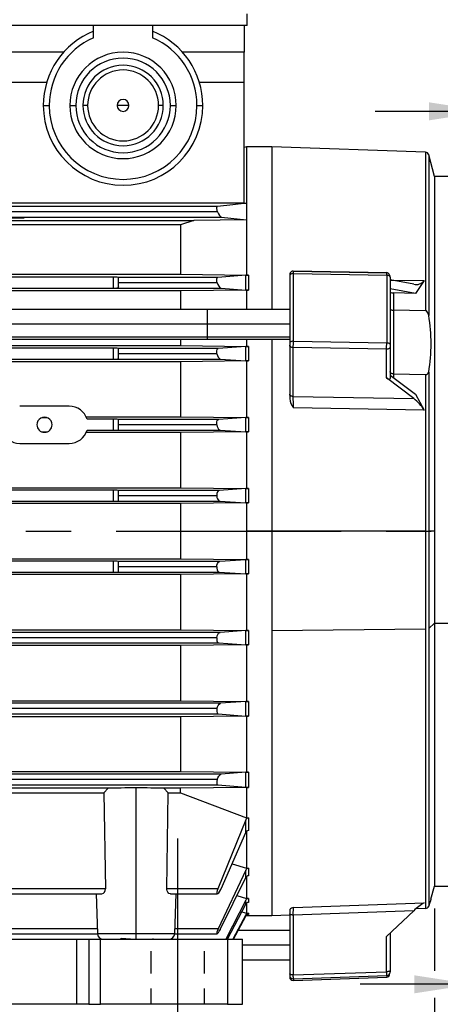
# Model space of a CAD drawing. Header units: inches. Extents: x 0 to 33, y 0 to 25.5.
# Tile 4 of 18: x 10.8 to 13.6, y 5.1 to 11.7. Entities that reach past the tile are written whole.
import ezdxf

# ---------------------------------------------------------------- set-up
doc = ezdxf.new("R2010")
doc.units = ezdxf.units.IN
doc.header["$LTSCALE"] = 3
doc.header["$MEASUREMENT"] = 0
doc.linetypes.add('CENTERX2', pattern=[0.8, 0.5, -0.1, 0.1, -0.1])
doc.linetypes.add('HIDDEN', pattern=[0.075, 0.05, -0.025])
doc.layers.add('CENTER', color=40, linetype='CENTERX2')
doc.layers.add('HIDDEN', color=102, linetype='HIDDEN')
doc.layers.add('DIMENSIONS', color=140, linetype='Continuous', lineweight=25)
doc.styles.add('SLDTEXTSTYLE0', font='TXT', dxfattribs={"width": 0.7})
doc.dimstyles.new('SLDDIMSTYLE0', dxfattribs={"dimtxt": 0.208333, "dimasz": 0.39, "dimexe": 0, "dimexo": 0.0625, "dimgap": 0.052083, "dimtad": 0, "dimtih": 1, "dimtoh": 1, "dimrnd": 1e-09, "dimdsep": 46, "dimtxsty": 'SLDTEXTSTYLE0', "dimsah": 1, "dimcen": 0.09, "dimadec": 0, "dimazin": 2, "dimtfac": 1, "dimtmove": 0, "dimatfit": 0, "dimfxl": 0, "dimfrac": 2, "dimtolj": 1, "dimtzin": 12, "dimarcsym": 0})
doc.dimstyles.new('SLDDIMSTYLE1', dxfattribs={"dimtxt": 0.208333, "dimasz": 0.39, "dimexe": 0, "dimexo": 0.0625, "dimgap": 0.052083, "dimtad": 0, "dimtih": 1, "dimtoh": 1, "dimrnd": 1e-09, "dimzin": 12, "dimdsep": 46, "dimtxsty": 'SLDTEXTSTYLE0', "dimsah": 1, "dimcen": 0.09, "dimadec": 0, "dimazin": 3, "dimtfac": 1, "dimtmove": 0, "dimatfit": 0, "dimfxl": 0, "dimfrac": 2, "dimtolj": 1, "dimtzin": 12, "dimarcsym": 0})
doc.dimstyles.new('SLDDIMSTYLE2', dxfattribs={"dimtxt": 0.208333, "dimasz": 0.39, "dimexe": 0, "dimexo": 0.0625, "dimgap": 0.052083, "dimtad": 0, "dimtih": 1, "dimtoh": 1, "dimrnd": 1e-09, "dimzin": 12, "dimdsep": 46, "dimtxsty": 'SLDTEXTSTYLE0', "dimsah": 1, "dimcen": 0.09, "dimadec": 0, "dimazin": 3, "dimtfac": 1, "dimtofl": 0, "dimtmove": 0, "dimatfit": 3, "dimfxl": 0, "dimfrac": 2, "dimtolj": 1, "dimtzin": 12, "dimarcsym": 0})
doc.dimstyles.new('SLDDIMSTYLE3', dxfattribs={"dimtxt": 0.208333, "dimasz": 0.39, "dimexe": 0, "dimexo": 0.0625, "dimgap": 0.052083, "dimtad": 0, "dimtih": 1, "dimtoh": 1, "dimrnd": 1e-09, "dimzin": 4, "dimdsep": 46, "dimtxsty": 'SLDTEXTSTYLE0', "dimsah": 1, "dimcen": 0.09, "dimadec": 0, "dimazin": 1, "dimtfac": 1, "dimtofl": 0, "dimtmove": 0, "dimatfit": 3, "dimfxl": 0, "dimfrac": 2, "dimtolj": 1, "dimtzin": 12, "dimarcsym": 0})

# ---------------------------------------------------------------- blocks, each defined once
blk = doc.blocks.new('_D_2')
at = {"layer": 'DIMENSIONS'}
for p, q in [((13.964, 8.8689), (13.964, 11.4169)), ((15.342, 8.8689), (15.342, 11.4169)), ((13.964, 11.0419), (13.214, 11.0419)), ((14.3434, 11.0414), (14.2734, 11.0414)), ((14.2734, 11.0414), (14.2734, 10.7101)), ((14.9626, 11.0414), (15.0326, 11.0414)), ((15.0326, 11.0414), (15.0326, 10.7101)), ((15.342, 11.0419), (16.092, 11.0419)), ((14.2734, 10.7101), (14.3434, 10.7101)), ((15.0326, 10.7101), (14.9626, 10.7101))]:
    blk.add_line(p, q, dxfattribs=at)
for points in [[(13.964, 11.0419), (13.574, 11.1019), (13.574, 10.9819)], [(15.342, 11.0419), (15.732, 10.9819), (15.732, 11.1019)]]:
    blk.add_solid(points, dxfattribs=at)
at = {"layer": 'DIMENSIONS', "char_height": 0.20833, "attachment_point": 1, "style": 'SLDTEXTSTYLE0'}
for s, insert in [('1.38', (14.3434, 11.3566)), ('35.0', (14.3434, 10.9787))]:
    blk.add_mtext(s, dxfattribs=dict(at, insert=insert))
blk = doc.blocks.new('_D_4')
at = {"layer": 'DIMENSIONS'}
for p, q in [((9.1727, 11.8414), (9.1727, 14.2514)), ((13.8656, 11.1319), (13.8656, 14.2514)), ((9.1727, 13.8764), (10.8406, 13.8764)), ((11.1229, 13.876), (11.0529, 13.876)), ((11.0529, 13.876), (11.0529, 13.5447)), ((11.9154, 13.876), (11.9854, 13.876)), ((11.9854, 13.876), (11.9854, 13.5447)), ((13.8656, 13.8764), (12.1976, 13.8764)), ((11.0529, 13.5447), (11.1229, 13.5447)), ((11.9854, 13.5447), (11.9154, 13.5447)), ((13.8656, 10.7587), (13.8656, 10.9519))]:
    blk.add_line(p, q, dxfattribs=at)
for points in [[(9.1727, 13.8764), (9.5627, 13.8164), (9.5627, 13.9364)], [(13.8656, 13.8764), (13.4756, 13.9364), (13.4756, 13.8164)]]:
    blk.add_solid(points, dxfattribs=at)
at = {"layer": 'DIMENSIONS', "char_height": 0.20833, "attachment_point": 1, "style": 'SLDTEXTSTYLE0'}
for s, insert in [('4.69', (11.2095, 14.1912)), ('119.2', (11.1229, 13.8132))]:
    blk.add_mtext(s, dxfattribs=dict(at, insert=insert))
blk = doc.blocks.new('_D_5')
at = {"layer": 'DIMENSIONS'}
for p, q in [((4.466, 11.4074), (4.466, 15.0388)), ((15.4404, 11.1319), (15.4404, 15.0388)), ((4.466, 14.6638), (9.2747, 14.6638)), ((9.5569, 14.6634), (9.4869, 14.6634)), ((9.4869, 14.6634), (9.4869, 14.3321)), ((10.3494, 14.6634), (10.4194, 14.6634)), ((10.4194, 14.6634), (10.4194, 14.3321)), ((15.4404, 14.6638), (10.6317, 14.6638)), ((9.4869, 14.3321), (9.5569, 14.3321)), ((10.4194, 14.3321), (10.3494, 14.3321)), ((4.466, 10.4811), (4.466, 11.2274)), ((15.4404, 8.7705), (15.4404, 10.9519))]:
    blk.add_line(p, q, dxfattribs=at)
for points in [[(4.466, 14.6638), (4.856, 14.6038), (4.856, 14.7238)], [(15.4404, 14.6638), (15.0504, 14.7238), (15.0504, 14.6038)]]:
    blk.add_solid(points, dxfattribs=at)
at = {"layer": 'DIMENSIONS', "char_height": 0.20833, "attachment_point": 1, "style": 'SLDTEXTSTYLE0'}
for s, insert in [('10.97', (9.5569, 14.9786)), ('278.8', (9.5569, 14.6006))]:
    blk.add_mtext(s, dxfattribs=dict(at, insert=insert))
blk = doc.blocks.new('_D_7')
at = {"layer": 'DIMENSIONS'}
for p, q in [((13.8656, 11.1319), (13.8656, 13.488)), ((15.4404, 11.1319), (15.4404, 13.488)), ((13.8656, 13.113), (13.1156, 13.113)), ((14.3434, 13.1125), (14.2734, 13.1125)), ((14.2734, 13.1125), (14.2734, 12.7812)), ((14.9626, 13.1125), (15.0326, 13.1125)), ((15.0326, 13.1125), (15.0326, 12.7812)), ((15.4404, 13.113), (16.1904, 13.113)), ((14.2734, 12.7812), (14.3434, 12.7812)), ((15.0326, 12.7812), (14.9626, 12.7812)), ((13.8656, 10.7587), (13.8656, 10.9519)), ((15.4404, 8.7705), (15.4404, 10.9519))]:
    blk.add_line(p, q, dxfattribs=at)
for points in [[(13.8656, 13.113), (13.4756, 13.173), (13.4756, 13.053)], [(15.4404, 13.113), (15.8304, 13.053), (15.8304, 13.173)]]:
    blk.add_solid(points, dxfattribs=at)
at = {"layer": 'DIMENSIONS', "char_height": 0.20833, "attachment_point": 1, "style": 'SLDTEXTSTYLE0'}
for s, insert in [('1.57', (14.3434, 13.4277)), ('40.0', (14.3434, 13.0498))]:
    blk.add_mtext(s, dxfattribs=dict(at, insert=insert))
blk = doc.blocks.new('_D_8')
at = {"layer": 'DIMENSIONS'}
for p, q in [((13.8656, 6.5217), (13.8656, 4.855)), ((13.9837, 6.5217), (13.9837, 4.855)), ((13.8656, 5.23), (13.1156, 5.23)), ((13.9837, 5.23), (14.6544, 5.23)), ((14.9366, 5.2296), (14.8666, 5.2296)), ((14.8666, 5.2296), (14.8666, 4.8982)), ((15.3825, 5.2296), (15.4525, 5.2296)), ((15.4525, 5.2296), (15.4525, 4.8982)), ((14.8666, 4.8982), (14.9366, 4.8982)), ((15.4525, 4.8982), (15.3825, 4.8982))]:
    blk.add_line(p, q, dxfattribs=at)
for points in [[(13.8656, 5.23), (13.4756, 5.29), (13.4756, 5.17)], [(13.9837, 5.23), (14.3737, 5.17), (14.3737, 5.29)]]:
    blk.add_solid(points, dxfattribs=at)
at = {"layer": 'DIMENSIONS', "char_height": 0.20833, "attachment_point": 1, "style": 'SLDTEXTSTYLE0'}
for s, insert in [('0.12', (14.85, 5.5448)), ('3.0', (14.9366, 5.1668))]:
    blk.add_mtext(s, dxfattribs=dict(at, insert=insert))
blk = doc.blocks.new('_D_9')
at = {"layer": 'DIMENSIONS'}
for p, q in [((13.6097, 5.7343), (13.6097, 5.32)), ((13.8656, 5.7343), (13.8656, 4.1308)), ((13.6097, 5.14), (13.6097, 4.1308)), ((13.6097, 4.5058), (12.8597, 4.5058)), ((13.8656, 4.5058), (14.5891, 4.5058)), ((14.8713, 4.5053), (14.8013, 4.5053)), ((14.8013, 4.5053), (14.8013, 4.174)), ((15.3172, 4.5053), (15.3872, 4.5053)), ((15.3872, 4.5053), (15.3872, 4.174)), ((14.8013, 4.174), (14.8713, 4.174)), ((15.3872, 4.174), (15.3172, 4.174))]:
    blk.add_line(p, q, dxfattribs=at)
for points in [[(13.6097, 4.5058), (13.2197, 4.5658), (13.2197, 4.4458)], [(13.8656, 4.5058), (14.2556, 4.4458), (14.2556, 4.5658)]]:
    blk.add_solid(points, dxfattribs=at)
at = {"layer": 'DIMENSIONS', "char_height": 0.20833, "attachment_point": 1, "style": 'SLDTEXTSTYLE0'}
for s, insert in [('0.26', (14.7847, 4.8205)), ('6.5', (14.8713, 4.4426))]:
    blk.add_mtext(s, dxfattribs=dict(at, insert=insert))
blk = doc.blocks.new('_D_10')
at = {"layer": 'DIMENSIONS'}
for p, q in [((7.527, 4.9469), (7.527, 4.7717)), ((12.3301, 4.9469), (12.3301, 4.7717)), ((7.527, 4.5917), (7.527, 2.8479)), ((12.3301, 4.5917), (12.3301, 3.8844)), ((12.3301, 3.7044), (12.3301, 2.8479)), ((7.527, 3.2229), (9.2501, 3.2229)), ((9.5323, 3.2224), (9.4623, 3.2224)), ((9.4623, 3.2224), (9.4623, 2.8911)), ((10.3248, 3.2224), (10.3948, 3.2224)), ((10.3948, 3.2224), (10.3948, 2.8911)), ((12.3301, 3.2229), (10.6071, 3.2229)), ((9.4623, 2.8911), (9.5323, 2.8911)), ((10.3948, 2.8911), (10.3248, 2.8911))]:
    blk.add_line(p, q, dxfattribs=at)
for points in [[(7.527, 3.2229), (7.917, 3.1629), (7.917, 3.2829)], [(12.3301, 3.2229), (11.9401, 3.2829), (11.9401, 3.1629)]]:
    blk.add_solid(points, dxfattribs=at)
at = {"layer": 'DIMENSIONS', "char_height": 0.20833, "attachment_point": 1, "style": 'SLDTEXTSTYLE0'}
for s, insert in [('4.80', (9.619, 3.5376)), ('122.0', (9.5323, 3.1597))]:
    blk.add_mtext(s, dxfattribs=dict(at, insert=insert))
blk = doc.blocks.new('_D_12')
at = {"layer": 'DIMENSIONS'}
for p, q in [((13.8656, 5.7343), (13.8656, 3.4194)), ((11.8969, 4.1969), (11.8969, 3.4194)), ((11.8969, 3.7944), (13.8656, 3.7944)), ((13.8656, 3.7944), (14.1857, 3.7944)), ((14.4679, 3.794), (14.3979, 3.794)), ((14.3979, 3.794), (14.3979, 3.4627)), ((15.0871, 3.794), (15.1571, 3.794)), ((15.1571, 3.794), (15.1571, 3.4627)), ((14.3979, 3.4627), (14.4679, 3.4627)), ((15.1571, 3.4627), (15.0871, 3.4627))]:
    blk.add_line(p, q, dxfattribs=at)
for points in [[(11.8969, 3.7944), (12.2869, 3.7344), (12.2869, 3.8544)], [(13.8656, 3.7944), (13.4756, 3.8544), (13.4756, 3.7344)]]:
    blk.add_solid(points, dxfattribs=at)
at = {"layer": 'DIMENSIONS', "char_height": 0.20833, "attachment_point": 1, "style": 'SLDTEXTSTYLE0'}
for s, insert in [('1.97', (14.4679, 4.1092)), ('50.0', (14.4679, 3.7312))]:
    blk.add_mtext(s, dxfattribs=dict(at, insert=insert))
blk = doc.blocks.new('SW_CENTERMARKSYMBOL_0')
at = {"layer": 'CENTER', "color": 0}
for p, q in [((0, 0.2), (0, 0.5331)), ((0, 0), (0, 0.1)), ((-0.2, 0), (-0.5331, 0)), ((0, 0), (-0.1, 0)), ((0, 0), (0, -0.1)), ((0, 0), (0.1, 0)), ((0.2, 0), (0.5331, 0)), ((0, -0.2), (0, -0.5331))]:
    blk.add_line(p, q, dxfattribs=at)

msp = doc.modelspace()

# ---------------------------------------------------------------- linework, layer by layer
for p, q in [((12.3616, 11.6126), (12.3616, 11.6914)), ((11.338, 11.6126), (10.1963, 11.6126)), ((11.7317, 11.6126), (11.338, 11.6126)), ((11.338, 11.5322), (11.338, 11.6126)), ((12.3616, 11.6126), (11.7317, 11.6126)), ((11.7317, 11.6126), (11.7317, 11.5322)), ((12.342, 11.6126), (12.342, 11.4355)), ((11.7317, 11.5733), (11.7356, 11.5733)), ((11.1387, 11.4355), (10.3956, 11.4355)), ((12.342, 11.4355), (11.931, 11.4355)), ((12.342, 11.2343), (12.342, 11.4355)), ((11.0259, 11.2343), (10.5084, 11.2343)), ((12.342, 11.2343), (12.0438, 11.2343)), ((12.342, 10.4299), (12.342, 11.2343)), ((11.0034, 11.0811), (11.0427, 11.0811)), ((11.1805, 11.0811), (11.2199, 11.0811)), ((11.2986, 11.0811), (11.2668, 11.0811)), ((11.5349, 11.0811), (11.4955, 11.0811)), ((11.5742, 11.0811), (11.5349, 11.0811)), ((11.8029, 11.0811), (11.7711, 11.0811)), ((11.8498, 11.0811), (11.8892, 11.0811)), ((12.027, 11.0811), (12.0664, 11.0811)), ((12.3577, 10.8056), (12.342, 10.8013)), ((12.527, 10.8056), (12.3577, 10.8056)), ((12.3577, 10.8056), (12.3577, 10.4301)), ((13.5492, 10.7699), (12.527, 10.8056)), ((12.527, 10.8056), (12.527, 9.7229)), ((13.5492, 10.7699), (13.5492, 9.7147)), ((13.6097, 10.6087), (13.5712, 10.7524)), ((13.5712, 10.7524), (13.5712, 9.6829)), ((13.8656, 10.6087), (13.6097, 10.6087)), ((13.6097, 10.6087), (13.6097, 8.2465)), ((12.342, 10.4299), (7.5094, 10.4299)), ((12.342, 10.4304), (12.3577, 10.4301)), ((12.3577, 10.4285), (12.3567, 10.43)), ((12.3577, 10.43), (12.3567, 10.43)), ((12.3577, 10.4301), (12.3577, 10.43)), ((12.3577, 10.43), (12.3577, 10.4285)), ((12.3577, 10.4285), (12.3577, 10.3206)), ((12.1648, 10.3725), (7.7007, 10.3725)), ((12.1634, 10.4079), (7.7022, 10.4079)), ((7.6745, 10.3371), (12.191, 10.3371)), ((7.8506, 10.3151), (12.0065, 10.3151)), ((12.0065, 10.3151), (11.9169, 10.2864)), ((12.3577, 10.3206), (12.0065, 10.3151)), ((12.191, 10.3371), (12.3577, 10.3206)), ((12.3577, 10.3206), (12.3577, 9.952)), ((11.9169, 10.2864), (9.1692, 10.2864)), ((11.9169, 10.2864), (11.9169, 9.9578)), ((13.2949, 9.9671), (12.6653, 9.9781)), ((12.669, 9.9782), (13.2906, 9.9673)), ((13.2906, 9.9673), (13.2908, 9.9676)), ((7.9402, 9.9578), (11.9169, 9.9578)), ((11.4719, 9.9376), (8.3853, 9.9376)), ((11.4719, 9.8643), (11.4719, 9.9376)), ((11.5034, 9.9355), (11.5034, 9.9362)), ((12.1663, 9.9355), (11.5034, 9.9355)), ((11.5034, 9.9), (11.5034, 9.9355)), ((11.5034, 9.8732), (11.5034, 9.9)), ((12.1622, 9.9), (11.5034, 9.9)), ((11.9169, 9.9578), (12.3577, 9.952)), ((12.3521, 9.9515), (12.1663, 9.9355)), ((12.3521, 9.8515), (12.3521, 9.9515)), ((12.3577, 9.952), (12.3695, 9.952)), ((12.3695, 9.952), (12.3695, 9.8511)), ((12.6451, 9.9484), (12.6451, 9.501)), ((12.6695, 9.962), (13.2912, 9.9511)), ((13.314, 9.9376), (13.314, 9.4901)), ((13.4714, 9.8904), (13.314, 9.9195)), ((13.3193, 9.9186), (13.5415, 9.9146)), ((13.5415, 9.9146), (13.4822, 9.8301)), ((11.9169, 9.8459), (7.9402, 9.8459)), ((8.3853, 9.8643), (11.4719, 9.8643)), ((11.4934, 9.8646), (12.1878, 9.8646)), ((12.3577, 9.8511), (11.9169, 9.8459)), ((11.9169, 9.8459), (11.9169, 9.7229)), ((12.1878, 9.8646), (12.3521, 9.8515)), ((12.3577, 9.8511), (12.3577, 9.7229)), ((12.3695, 9.8511), (12.3577, 9.8511)), ((13.4822, 9.8301), (13.314, 9.8613)), ((13.3368, 9.8326), (13.3368, 9.7185)), ((13.4822, 9.8301), (13.3368, 9.8326)), ((12.0941, 9.7229), (7.4187, 9.7229)), ((12.6451, 9.7229), (12.0941, 9.7229)), ((12.0941, 9.7229), (12.0941, 9.6245)), ((13.3368, 9.7185), (13.3369, 9.7185)), ((12.0941, 9.6245), (7.4187, 9.6245)), ((12.0941, 9.6245), (12.0941, 9.5392)), ((12.6451, 9.6245), (12.0941, 9.6245)), ((12.0941, 9.5392), (7.4187, 9.5392)), ((7.4187, 9.526), (12.0941, 9.526)), ((11.9169, 9.526), (11.9169, 9.482)), ((12.0941, 9.5392), (12.0941, 9.526)), ((12.6451, 9.5392), (12.0941, 9.5392)), ((12.0941, 9.526), (12.6451, 9.526)), ((12.3577, 9.526), (12.3577, 9.4771)), ((12.527, 9.526), (12.527, 8.2465)), ((12.6695, 9.511), (13.2912, 9.5001)), ((7.9402, 9.482), (11.9169, 9.482)), ((11.4719, 9.4647), (8.3853, 9.4647)), ((11.4719, 9.3916), (11.4719, 9.4647)), ((11.5034, 9.463), (11.5034, 9.4635)), ((12.1693, 9.463), (11.5034, 9.463)), ((11.5034, 9.4276), (11.5034, 9.463)), ((11.9169, 9.482), (12.3577, 9.4771)), ((12.3521, 9.4767), (12.1693, 9.463)), ((12.3521, 9.3803), (12.3521, 9.4767)), ((12.3577, 9.4771), (12.3695, 9.4771)), ((12.3695, 9.4771), (12.3695, 9.3799)), ((12.6451, 9.501), (12.6451, 9.4842)), ((12.6451, 9.4842), (12.6451, 9.1592)), ((13.2906, 9.4582), (12.669, 9.469)), ((12.669, 9.144), (12.669, 9.469)), ((13.2906, 9.2666), (13.2906, 9.4582)), ((13.314, 9.4901), (13.314, 9.4734)), ((13.314, 9.4734), (13.314, 9.2637)), ((11.9169, 9.3753), (7.9402, 9.3753)), ((8.3853, 9.3916), (11.4719, 9.3916)), ((11.4983, 9.3922), (12.1847, 9.3922)), ((12.1605, 9.4276), (11.5034, 9.4276)), ((11.5034, 9.3969), (11.5034, 9.4276)), ((12.3577, 9.3799), (11.9169, 9.3753)), ((11.9169, 9.3753), (11.9169, 9.0078)), ((12.1847, 9.3922), (12.3521, 9.3803)), ((12.3695, 9.3799), (12.3577, 9.3799)), ((12.3577, 9.3799), (12.3577, 9.0034)), ((13.4714, 9.1295), (13.2906, 9.2666)), ((13.314, 9.2863), (13.4822, 9.1587)), ((13.3369, 9.2934), (13.3368, 9.2934)), ((13.3368, 9.2934), (13.3368, 9.269)), ((13.5492, 9.2897), (13.5492, 8.2465)), ((13.5712, 9.3065), (13.5712, 8.2465)), ((12.6451, 9.1592), (12.6451, 9.1299)), ((12.669, 9.144), (13.4714, 9.1295)), ((13.4822, 9.1587), (13.5415, 9.0524)), ((11.1766, 9.0792), (10.8459, 9.0792)), ((13.5415, 9.0524), (12.6695, 9.068)), ((11.028, 9.0015), (10.9945, 9.0015)), ((11.2889, 9.0078), (11.9169, 9.0078)), ((11.4719, 8.992), (11.295, 8.992)), ((11.4719, 8.919), (11.4719, 8.992)), ((11.5034, 8.9906), (11.5034, 8.9908)), ((12.1723, 8.9906), (11.5034, 8.9906)), ((11.5034, 8.9552), (11.5034, 8.9906)), ((11.9169, 9.0078), (12.3577, 9.0034)), ((12.3521, 9.003), (12.1723, 8.9906)), ((12.3521, 8.9083), (12.3521, 9.003)), ((12.3577, 9.0034), (12.3695, 9.0034)), ((12.3695, 9.0034), (12.3695, 8.9079)), ((11.2952, 8.919), (11.4719, 8.919)), ((11.5013, 8.9197), (12.1815, 8.9197)), ((11.5034, 8.9219), (11.5034, 8.9552)), ((12.1594, 8.9552), (11.5034, 8.9552)), ((12.1815, 8.9197), (12.3521, 8.9083)), ((10.9945, 8.9089), (11.028, 8.9089)), ((11.9169, 8.9037), (11.2894, 8.9037)), ((12.3577, 8.9079), (11.9169, 8.9037)), ((11.9169, 8.9037), (11.9169, 8.5344)), ((12.3695, 8.9079), (12.3577, 8.9079)), ((12.3577, 8.9079), (12.3577, 8.5302)), ((10.8459, 8.8311), (11.1766, 8.8311)), ((7.9402, 8.5344), (11.9169, 8.5344)), ((11.9169, 8.5344), (12.3577, 8.5302)), ((12.3521, 8.5299), (12.1754, 8.5182)), ((12.3521, 8.4359), (12.3521, 8.5299)), ((12.3577, 8.5302), (12.3695, 8.5302)), ((12.3695, 8.5302), (12.3695, 8.4355)), ((11.4719, 8.5193), (8.3853, 8.5193)), ((11.4719, 8.4464), (11.4719, 8.5193)), ((12.1754, 8.5182), (11.5034, 8.5182)), ((11.5034, 8.4827), (11.5034, 8.5182)), ((11.5034, 8.5182), (11.5034, 8.5182)), ((11.5034, 8.4479), (11.5034, 8.4827)), ((12.1589, 8.4827), (11.5034, 8.4827)), ((11.9169, 8.4314), (7.9402, 8.4314)), ((8.3853, 8.4464), (11.4719, 8.4464)), ((11.5034, 8.4479), (11.5029, 8.4473)), ((11.5029, 8.4473), (12.1785, 8.4473)), ((12.3577, 8.4355), (11.9169, 8.4314)), ((11.9169, 8.4314), (11.9169, 8.0616)), ((12.1785, 8.4473), (12.3521, 8.4359)), ((12.3695, 8.4355), (12.3577, 8.4355)), ((12.3577, 8.4355), (12.3577, 8.2465)), ((12.3577, 8.2465), (12.3577, 8.0575)), ((12.527, 8.2465), (12.3577, 8.2465)), ((12.527, 8.2465), (12.527, 5.6874)), ((13.5492, 8.2465), (12.527, 8.2465)), ((12.527, 8.2465), (12.527, 7.5842)), ((13.5492, 8.2465), (13.5492, 7.5934)), ((13.5712, 8.2465), (13.5712, 7.5979)), ((13.6097, 8.2465), (13.5712, 8.2465)), ((13.6097, 8.2465), (13.6097, 7.6351)), ((7.9402, 8.0616), (11.9169, 8.0616)), ((11.4719, 8.0466), (8.3853, 8.0466)), ((11.4719, 7.9737), (11.4719, 8.0466)), ((11.5029, 8.0457), (11.5034, 8.0451)), ((12.1785, 8.0457), (11.5029, 8.0457)), ((11.5034, 8.0103), (11.5034, 8.0451)), ((12.1589, 8.0103), (11.5034, 8.0103)), ((11.5034, 7.9748), (11.5034, 8.0103)), ((11.9169, 8.0616), (12.3577, 8.0575)), ((12.3521, 8.0571), (12.1785, 8.0457)), ((12.3521, 7.9631), (12.3521, 8.0571)), ((12.3577, 8.0575), (12.3695, 8.0575)), ((12.3695, 8.0575), (12.3695, 7.9628)), ((11.9169, 7.9586), (7.9402, 7.9586)), ((8.3853, 7.9737), (11.4719, 7.9737)), ((11.5034, 7.9748), (12.1754, 7.9748)), ((11.5034, 7.9748), (11.5034, 7.9748)), ((12.3577, 7.9628), (11.9169, 7.9586)), ((11.9169, 7.9586), (11.9169, 7.5893)), ((12.1754, 7.9748), (12.3521, 7.9631)), ((12.3695, 7.9628), (12.3577, 7.9628)), ((12.3577, 7.9628), (12.3577, 7.5851)), ((13.5712, 7.5979), (13.6097, 7.6351)), ((13.6097, 7.6351), (13.6097, 5.8843)), ((13.6097, 7.6351), (13.8656, 7.6351)), ((12.1815, 7.5733), (7.754, 7.5733)), ((7.9402, 7.5893), (11.9169, 7.5893)), ((11.9169, 7.5893), (12.3577, 7.5851)), ((12.3521, 7.5847), (12.1815, 7.5733)), ((12.3521, 7.49), (12.3521, 7.5847)), ((12.3577, 7.5851), (12.3695, 7.5851)), ((12.3695, 7.5851), (12.3695, 7.4896)), ((13.5492, 7.5934), (12.527, 7.5842)), ((12.527, 7.5842), (12.527, 5.6874)), ((13.5492, 7.5934), (13.5492, 5.7351)), ((13.5712, 7.5979), (13.5712, 5.7501)), ((7.754, 7.5024), (12.1723, 7.5024)), ((12.1594, 7.5378), (7.7565, 7.5378)), ((11.9169, 7.4852), (7.9402, 7.4852)), ((12.3577, 7.4896), (11.9169, 7.4852)), ((11.9169, 7.4852), (11.9169, 7.1177)), ((12.1723, 7.5024), (12.3521, 7.49)), ((12.3695, 7.4896), (12.3577, 7.4896)), ((12.3577, 7.4896), (12.3577, 7.1132)), ((12.1847, 7.1008), (7.6809, 7.1008)), ((7.9402, 7.1177), (11.9169, 7.1177)), ((11.9169, 7.1177), (12.3577, 7.1132)), ((12.3521, 7.1128), (12.1847, 7.1008)), ((12.3521, 7.0163), (12.3521, 7.1128)), ((12.3577, 7.1132), (12.3695, 7.1132)), ((12.3695, 7.1132), (12.3695, 7.0159)), ((7.6962, 7.03), (12.1693, 7.03)), ((12.1605, 7.0654), (7.7051, 7.0654)), ((12.3577, 7.0159), (11.9169, 7.011)), ((12.1693, 7.03), (12.3521, 7.0163)), ((12.3695, 7.0159), (12.3577, 7.0159)), ((12.3577, 7.0159), (12.3577, 6.6419)), ((11.9169, 7.011), (7.9402, 7.011)), ((11.9169, 7.011), (11.9169, 6.6471)), ((12.1878, 6.6284), (7.6777, 6.6284)), ((7.9402, 6.6471), (11.9169, 6.6471)), ((11.9169, 6.6471), (12.3577, 6.6419)), ((12.3521, 6.6415), (12.1878, 6.6284)), ((12.3521, 6.5415), (12.3521, 6.6415)), ((12.3577, 6.6419), (12.3695, 6.6419)), ((12.3695, 6.6419), (12.3695, 6.541)), ((7.6992, 6.5575), (12.1663, 6.5575)), ((12.1622, 6.593), (7.7034, 6.593)), ((12.1663, 6.5575), (12.3521, 6.5415)), ((11.436, 6.5352), (8.4211, 6.5352)), ((8.4503, 6.5059), (11.4068, 6.5059)), ((11.436, 6.5352), (11.4068, 6.5059)), ((11.4068, 6.5059), (11.4169, 5.8658)), ((11.6215, 5.568), (11.6215, 6.5375)), ((11.9169, 6.5352), (11.807, 6.5352)), ((11.8362, 6.5059), (11.807, 6.5352)), ((11.8261, 5.8658), (11.8362, 6.5059)), ((11.8362, 6.5059), (11.9169, 6.5059)), ((12.3577, 6.541), (11.9169, 6.5352)), ((11.9169, 6.5059), (11.9169, 6.5352)), ((11.9169, 6.5059), (12.3577, 6.3386)), ((12.3577, 6.541), (12.3577, 6.3386)), ((12.3695, 6.541), (12.3577, 6.541)), ((12.3521, 6.3242), (12.1663, 5.8658)), ((12.3521, 6.24), (12.3521, 6.3242)), ((12.3577, 6.3386), (12.3695, 6.3386)), ((12.3695, 6.3386), (12.3695, 6.253)), ((12.1878, 5.8658), (12.3521, 6.24)), ((12.3577, 6.253), (12.3577, 6.0028)), ((12.2613, 6.0331), (12.3577, 6.0028)), ((12.3521, 5.9906), (12.1693, 5.5993)), ((12.3521, 5.9407), (12.3521, 5.9906)), ((12.3577, 6.0028), (12.3695, 6.0028)), ((12.3695, 6.0028), (12.3695, 5.9521)), ((12.1847, 5.5993), (12.3521, 5.9407)), ((12.3577, 5.9521), (12.3577, 5.8019)), ((11.4169, 5.8658), (8.4402, 5.8658)), ((12.1663, 5.8658), (11.8261, 5.8658)), ((13.5865, 5.7977), (13.6097, 5.8843)), ((13.6097, 5.8843), (13.8656, 5.8843)), ((8.4641, 5.8316), (11.393, 5.8316)), ((11.3546, 5.8316), (11.3638, 5.568)), ((11.85, 5.8316), (12.1623, 5.8316)), ((11.8792, 5.568), (11.8884, 5.8316)), ((12.3521, 5.7909), (12.2201, 5.53)), ((12.2931, 5.8203), (12.3577, 5.8019)), ((12.3521, 5.7637), (12.3521, 5.7909)), ((12.3577, 5.8019), (12.3695, 5.8019)), ((12.3577, 5.7744), (12.3577, 5.7032)), ((12.3695, 5.8019), (12.3695, 5.7744)), ((12.6695, 5.7414), (13.5415, 5.7725)), ((12.2306, 5.53), (12.3521, 5.7637)), ((12.3253, 5.712), (12.3577, 5.7032)), ((12.3577, 5.7032), (12.3695, 5.7032)), ((12.3695, 5.7032), (12.3695, 5.6944)), ((12.6451, 5.7286), (12.6451, 5.6991)), ((13.4714, 5.7197), (12.669, 5.6911)), ((13.4714, 5.7197), (13.2906, 5.5491)), ((13.5492, 5.7351), (13.4859, 5.7329)), ((12.3521, 5.6927), (12.2664, 5.53)), ((12.2703, 5.53), (12.3521, 5.684)), ((12.3521, 5.684), (12.3521, 5.6927)), ((12.3554, 5.6881), (12.3577, 5.6874)), ((12.3577, 5.6944), (12.3577, 5.6874)), ((12.3577, 5.6874), (12.527, 5.6874)), ((12.527, 5.6874), (12.6451, 5.6916)), ((12.6451, 5.6991), (12.6451, 5.3004)), ((12.669, 5.6911), (12.669, 5.2923)), ((11.3627, 5.5993), (8.4944, 5.5993)), ((12.1693, 5.5993), (11.8802, 5.5993)), ((12.6451, 5.589), (12.3017, 5.589)), ((8.4931, 5.5651), (11.364, 5.5651)), ((8.6294, 5.53), (11.2278, 5.53)), ((11.2278, 5.0969), (11.2278, 5.53)), ((11.2278, 5.53), (11.3065, 5.53)), ((11.3065, 5.53), (11.3065, 5.0969)), ((11.3065, 5.53), (11.3853, 5.53)), ((11.3638, 5.568), (11.6215, 5.568)), ((11.3853, 5.0969), (11.3853, 5.53)), ((11.3853, 5.53), (12.2317, 5.53)), ((11.5231, 5.5329), (11.5231, 5.5368)), ((11.5231, 5.5329), (11.5242, 5.5332)), ((11.6215, 5.53), (11.6215, 5.568)), ((11.6215, 5.568), (11.8792, 5.568)), ((11.7286, 5.53), (11.7368, 5.5347)), ((11.8789, 5.5651), (12.1606, 5.5651)), ((12.2317, 5.53), (12.2317, 5.0969)), ((12.2317, 5.53), (12.3301, 5.53)), ((12.3301, 5.0969), (12.3301, 5.53)), ((13.2906, 5.314), (13.2906, 5.5491)), ((13.314, 5.5711), (13.314, 5.3221)), ((12.6451, 5.4906), (12.3301, 5.4906)), ((12.3301, 5.3922), (12.6451, 5.3922)), ((12.669, 5.2923), (13.2906, 5.314)), ((13.314, 5.3221), (13.314, 5.3118)), ((12.6451, 5.3004), (12.6451, 5.2901)), ((12.6451, 5.2901), (12.6451, 5.2788)), ((12.6695, 5.2666), (13.2912, 5.2883)), ((12.6695, 5.2552), (13.2912, 5.2769)), ((12.6695, 5.2666), (12.6695, 5.2552)), ((13.2912, 5.2883), (13.2912, 5.2769)), ((11.2278, 5.0969), (8.6294, 5.0969)), ((11.3065, 5.0969), (11.2278, 5.0969)), ((11.3065, 5.0969), (11.3853, 5.0969)), ((12.2317, 5.0969), (11.3853, 5.0969)), ((12.2317, 5.0969), (12.3301, 5.0969))]:
    msp.add_line(p, q)
at = {"flags": 128}
for points in [[(12.3567, 10.43), (12.2661, 10.4189), (12.1634, 10.4079)], [(12.1648, 10.3725), (12.1612, 10.3836), (12.1591, 10.394), (12.159, 10.4016), (12.1606, 10.4063), (12.1634, 10.4079)], [(12.1648, 10.3725), (12.1705, 10.3599), (12.1769, 10.3493), (12.1839, 10.3411), (12.1902, 10.3372), (12.191, 10.3371)], [(12.6692, 9.9785), (12.6648, 9.9783), (12.6604, 9.9771), (12.6561, 9.9749), (12.6522, 9.9714), (12.6491, 9.9665), (12.6468, 9.9606), (12.6455, 9.9543), (12.6451, 9.9484)], [(12.6695, 9.962), (12.6695, 9.9701), (12.6694, 9.9758), (12.6692, 9.9785), (12.669, 9.9782)], [(13.2908, 9.9676), (13.2909, 9.9676), (13.2909, 9.9669)], [(12.1622, 9.9), (12.1597, 9.9108), (12.1588, 9.9207), (12.1598, 9.9283), (12.1622, 9.9333), (12.1663, 9.9355)], [(12.1622, 9.9), (12.1667, 9.888), (12.1723, 9.8778), (12.179, 9.8695), (12.1859, 9.865), (12.1878, 9.8646)], [(12.6695, 9.962), (12.6648, 9.9618), (12.6603, 9.9611), (12.656, 9.9598), (12.6523, 9.9582), (12.6493, 9.9561), (12.647, 9.9537), (12.6456, 9.9511), (12.6451, 9.9484)], [(12.6695, 9.511), (12.6695, 9.7421), (12.6695, 9.962)], [(13.2912, 9.9511), (13.2912, 9.7313), (13.2912, 9.5001)], [(13.314, 9.9376), (13.3136, 9.9401), (13.3123, 9.9426), (13.3102, 9.9449), (13.3074, 9.947), (13.3039, 9.9487), (13.3, 9.9499), (13.2957, 9.9508), (13.2912, 9.9511)], [(11.5034, 9.8732), (11.5022, 9.8685), (11.499, 9.8657), (11.4934, 9.8646)], [(13.314, 9.7262), (13.3146, 9.7244), (13.3162, 9.7229), (13.3204, 9.7209), (13.3241, 9.7199), (13.3281, 9.7191), (13.3368, 9.7185)], [(13.5492, 9.7147), (13.443, 9.7166), (13.3369, 9.7185)], [(13.5712, 9.6829), (13.5664, 9.7003), (13.5621, 9.7073), (13.5559, 9.7128), (13.5514, 9.7145), (13.5492, 9.7147)], [(12.6695, 9.511), (12.6648, 9.5108), (12.6603, 9.5103), (12.656, 9.5094), (12.6523, 9.5082), (12.6493, 9.5066), (12.647, 9.5049), (12.6456, 9.503), (12.6451, 9.501)], [(12.1605, 9.4276), (12.159, 9.4381), (12.1592, 9.4478), (12.1609, 9.4554), (12.1642, 9.4606), (12.1693, 9.463)], [(12.669, 9.469), (12.6644, 9.4693), (12.6599, 9.4701), (12.6557, 9.4715), (12.6521, 9.4734), (12.6491, 9.4757), (12.6469, 9.4784), (12.6456, 9.4812), (12.6451, 9.4842)], [(13.314, 9.4734), (13.3135, 9.4704), (13.3122, 9.4676), (13.3101, 9.465), (13.3072, 9.4627), (13.3036, 9.4608), (13.2996, 9.4594), (13.2952, 9.4585), (13.2906, 9.4582)], [(13.314, 9.4901), (13.3136, 9.492), (13.3123, 9.4939), (13.3102, 9.4956), (13.3074, 9.4971), (13.3039, 9.4983), (13.3, 9.4993), (13.2957, 9.4999), (13.2912, 9.5001)], [(11.5034, 9.3969), (11.5022, 9.3936), (11.4989, 9.3922), (11.4983, 9.3922)], [(12.1605, 9.4276), (12.1639, 9.416), (12.1686, 9.4061), (12.1746, 9.398), (12.1814, 9.393), (12.1847, 9.3922)], [(13.3368, 9.2934), (13.3281, 9.2948), (13.3241, 9.2963), (13.3204, 9.2985), (13.3162, 9.3029), (13.3146, 9.306), (13.314, 9.3099)], [(13.3369, 9.2934), (13.443, 9.2915), (13.5492, 9.2897)], [(12.669, 9.144), (12.6644, 9.1442), (12.6599, 9.1451), (12.6557, 9.1465), (12.6521, 9.1484), (12.6491, 9.1507), (12.6469, 9.1533), (12.6456, 9.1562), (12.6451, 9.1592)], [(12.1594, 8.9552), (12.1589, 8.9657), (12.16, 8.9752), (12.1626, 8.9828), (12.1667, 8.9882), (12.1723, 8.9906)], [(11.5034, 8.9219), (11.5023, 8.92), (11.5013, 8.9197)], [(12.1594, 8.9552), (12.1618, 8.944), (12.1656, 8.9343), (12.1707, 8.9263), (12.1771, 8.921), (12.1815, 8.9197)], [(12.1754, 8.5182), (12.1688, 8.5153), (12.1632, 8.5077), (12.1599, 8.4971), (12.1588, 8.4858), (12.1589, 8.4827)], [(12.1589, 8.4827), (12.1603, 8.4719), (12.1632, 8.4623), (12.1675, 8.4545), (12.1732, 8.449), (12.1785, 8.4473)], [(12.1589, 8.0103), (12.1603, 8.0212), (12.1632, 8.0307), (12.1675, 8.0385), (12.1732, 8.044), (12.1785, 8.0457)], [(12.1589, 8.0103), (12.1593, 7.9996), (12.1613, 7.9902), (12.1648, 7.9825), (12.1697, 7.977), (12.1754, 7.9748)], [(12.1594, 7.5378), (12.1618, 7.549), (12.1656, 7.5587), (12.1707, 7.5667), (12.1771, 7.572), (12.1815, 7.5733)], [(12.1594, 7.5378), (12.1589, 7.5273), (12.16, 7.5178), (12.1626, 7.5102), (12.1667, 7.5048), (12.1723, 7.5024)], [(12.1605, 7.0654), (12.1639, 7.077), (12.1686, 7.0869), (12.1746, 7.095), (12.1814, 7.1), (12.1847, 7.1008)], [(12.1605, 7.0654), (12.159, 7.0549), (12.1592, 7.0452), (12.1609, 7.0376), (12.1642, 7.0324), (12.1693, 7.03)], [(12.1622, 6.593), (12.1667, 6.605), (12.1723, 6.6153), (12.179, 6.6235), (12.1859, 6.628), (12.1878, 6.6284)], [(12.1622, 6.593), (12.1597, 6.5822), (12.1588, 6.5723), (12.1598, 6.5647), (12.1622, 6.5597), (12.1663, 6.5575)], [(11.85, 5.8319), (11.8484, 5.8317), (11.8401, 5.8351), (11.8321, 5.8438), (11.8279, 5.8528), (11.8262, 5.8619), (11.8261, 5.8658)], [(12.1663, 5.8658), (12.1621, 5.8544), (12.1595, 5.844), (12.1589, 5.8367), (12.16, 5.8326), (12.1627, 5.8316), (12.1668, 5.8338), (12.1724, 5.8395), (12.179, 5.8491), (12.186, 5.8618), (12.1878, 5.8658)], [(12.669, 5.6911), (12.6692, 5.7089), (12.6694, 5.7239), (12.6695, 5.735), (12.6695, 5.7414)], [(12.669, 5.6911), (12.6644, 5.6912), (12.6599, 5.6916), (12.6557, 5.6924), (12.6521, 5.6934), (12.6491, 5.6946), (12.6469, 5.696), (12.6456, 5.6975), (12.6451, 5.6991)], [(12.1693, 5.5993), (12.1641, 5.5874), (12.1604, 5.5767), (12.1589, 5.5693), (12.1593, 5.5657), (12.1613, 5.5653), (12.1648, 5.5679), (12.1698, 5.5739), (12.176, 5.5834), (12.1829, 5.5959), (12.1847, 5.5993)], [(11.5231, 5.533), (11.5191, 5.5307), (11.5178, 5.53)], [(13.314, 5.3221), (13.3135, 5.3205), (13.3122, 5.319), (13.3101, 5.3176), (13.3072, 5.3164), (13.3036, 5.3154), (13.2996, 5.3147), (13.2952, 5.3142), (13.2906, 5.314)], [(13.2906, 5.314), (13.2909, 5.3042), (13.291, 5.2962), (13.2911, 5.2908), (13.2912, 5.2883)], [(12.669, 5.2923), (12.6644, 5.2925), (12.6599, 5.2929), (12.6557, 5.2936), (12.6521, 5.2946), (12.6491, 5.2959), (12.6469, 5.2973), (12.6456, 5.2988), (12.6451, 5.3004)], [(12.6695, 5.2666), (12.6695, 5.2691), (12.6694, 5.2746), (12.6692, 5.2825), (12.669, 5.2923)], [(13.2912, 5.2769), (13.305, 5.2829), (13.3111, 5.2934), (13.3124, 5.3033)]]:
    msp.add_lwpolyline(points, dxfattribs=at)
for centre, radius, start, end in [((11.5349, 11.0811), 0.5315, 111.73846, 180), ((11.5349, 11.0811), 0.5315, 0, 68.26154), ((11.5349, 11.0811), 0.4921, 113.57818, 180), ((11.5349, 11.0811), 0.4921, 0, 66.42182), ((11.5349, 11.0811), 0.3543, 0, 180), ((11.5349, 11.0811), 0.315, 0, 180), ((11.5349, 11.0811), 0.268, 0, 180), ((11.5349, 11.0811), 0.2362, 0, 180), ((11.5349, 11.0811), 0.5315, 180, 0), ((11.5349, 11.0811), 0.4921, 180, 0), ((11.5349, 11.0811), 0.3543, 180, 0), ((11.5349, 11.0811), 0.315, 180, 0), ((11.5349, 11.0811), 0.268, 180, 0), ((11.5349, 11.0811), 0.2362, 180, 0), ((11.5349, 11.0811), 0.0394, 0, 180), ((11.5349, 11.0811), 0.0394, 180, 0), ((13.5484, 10.7463), 0.0236, 15, 88), ((13.2883, 9.9426), 0.0254, 354.13878, 84.43336), ((13.0442, 9.9545), 0.247, 359.21081, 2.87901), ((11.4805, 9.7764), 0.1615, 81.86664, 93.07137), ((12.3675, 9.722), 0.23, 89.4943, 93.82753), ((13.4867, 9.9594), 0.0707, 257.50288, 320.70124), ((11.4727, 10.4722), 0.6079, 269.91926, 271.94674), ((12.3674, 10.1027), 0.2516, 266.5209, 270.48104), ((13.3337, 9.8735), 0.041, 241.30615, 274.36397), ((230.7569, 9.5059), 217.4201, 179.943987, 180.056013), ((12.4639, 9.4947), 1.1231, 350.35173, 9.64827), ((10.7482, 9.5147), 1.9213, 358.63807, 359.8889), ((11.4801, 9.2733), 0.1917, 83.04103, 92.47459), ((12.3673, 9.2133), 0.2638, 89.50828, 93.28503), ((11.3702, 9.5038), 1.921, 358.63795, 359.88902), ((11.4744, 9.9154), 0.5238, 269.7225, 272.6176), ((12.3671, 9.6535), 0.2737, 266.86236, 270.5029), ((13.55, 9.3114), 0.0217, 267.73047, 346.95657), ((12.7828, 9.1485), 0.139, 187.68418, 215.39885), ((5.1718, 9.0525), 7.4978, 0.11876, 0.69927), ((13.3082, 8.9108), 0.2729, 31.27946, 53.2765), ((11.1766, 8.9552), 0.124, 17.26407, 90), ((11.0112, 8.9553), 0.0502, 359.86916, 180.13084), ((11.4806, 8.7998), 0.1924, 83.21186, 92.60899), ((12.367, 8.724), 0.2794, 89.4892, 93.0543), ((10.8459, 8.9552), 0.124, 196.95007, 270), ((11.0112, 8.9553), 0.0502, 180.12403, 359.87597), ((11.1766, 8.9552), 0.124, 270, 343.04993), ((11.4756, 9.3687), 0.4497, 269.52998, 273.28163), ((12.367, 9.1923), 0.2844, 267.01609, 270.5186), ((12.368, 8.1906), 0.3396, 89.74751, 92.68082), ((11.4809, 8.3274), 0.1921, 83.27987, 92.6889), ((11.4762, 8.8275), 0.3811, 269.34818, 274.01648), ((12.3669, 8.7238), 0.2883, 267.07014, 270.52544), ((11.4799, 7.792), 0.2547, 84.82395, 91.81138), ((12.3669, 7.7692), 0.2883, 89.47456, 92.92986), ((11.4785, 8.2344), 0.2607, 268.55083, 275.4804), ((12.3669, 8.2496), 0.2868, 267.049, 270.52267), ((12.367, 7.3007), 0.2844, 89.4814, 92.98391), ((12.367, 7.7691), 0.2794, 266.9457, 270.5108), ((12.3671, 6.8395), 0.2737, 89.4971, 93.13764), ((12.3673, 7.2797), 0.2638, 266.71497, 270.49172), ((12.3674, 6.3903), 0.2516, 89.51896, 93.4791), ((12.3675, 6.771), 0.23, 266.17247, 270.5057), ((12.3714, 6.3187), 0.02, 95.36398, 164.04525), ((12.3707, 6.2333), 0.0197, 93.44776, 160.2467), ((12.3703, 5.9831), 0.0197, 92.33079, 157.51344), ((12.37, 5.9324), 0.0197, 91.41946, 155.31287), ((11.3871, 5.8614), 0.0301, 281.23635, 8.26182), ((12.3698, 5.7823), 0.0197, 90.87301, 154.01692), ((12.3697, 5.7547), 0.0197, 90.38957, 152.89068), ((13.6932, 5.4982), 0.3134, 118.956, 135.04101), ((20.7612, 3.4791), 7.5402, 162.09088, 162.47127), ((12.3696, 5.6835), 0.0197, 90.1556, 152.35372), ((12.6747, 5.7017), 0.04, 97.39889, 137.72946), ((13.5495, 5.7583), 0.0232, 269.22419, 339.29267), ((12.3695, 5.6748), 0.0197, 90.00236, 152.00518), ((11.4032, 5.5693), 0.0394, 182, 270), ((11.5456, 5.6121), 0.0823, 254.09935, 273.95719), ((11.6612, 6.9408), 1.4109, 264.39354, 269.38527), ((11.8398, 5.5693), 0.0394, 270, 358), ((13.2904, 5.3118), 0.0236, 271.8788, 359.89598), ((12.6687, 5.2901), 0.0236, 180.11417, 272.09586), ((12.6687, 5.2788), 0.0236, 179.99857, 272.00104)]:
    msp.add_arc(centre, radius, start, end)
for centre, major_axis, ratio, start_param, end_param in [((13.2904, 9.2818), (0.0222, -0.0221), 0.359995, 5.067444, 6.626297), ((11.6215, 6.5273), (0.2912, 0), 0.034921, 1.570796, 2.261368), ((11.6215, 6.5273), (0.2912, 0), 0.034921, 0.880225, 1.570796)]:
    msp.add_ellipse(centre, major_axis=major_axis, ratio=ratio, start_param=start_param, end_param=end_param)
at = {"layer": 'CENTER'}
for p, q in [((4.2879, 8.2465), (15.5189, 8.2465)), ((11.8969, 6.2012), (11.8969, 4.3469))]:
    msp.add_line(p, q, dxfattribs=at)
at = {"layer": 'HIDDEN'}
for p, q in [((11.7198, 5.4512), (11.7198, 5.0969)), ((12.0741, 5.4512), (12.0741, 5.0969))]:
    msp.add_line(p, q, dxfattribs=at)

# ---------------------------------------------------------------- block references
at = {"layer": 'CENTER'}
msp.add_blockref('SW_CENTERMARKSYMBOL_0', (10.342, 10.3331), dxfattribs=at)

# ---------------------------------------------------------------- dimensions: what is measured, and where the dimension line sits
at = {"layer": 'DIMENSIONS'}
for base, p1, p2, dimstyle, picture, middle in [((4.466, 14.6638), (15.4404, 8.6205), (4.466, 10.3311), 'SLDDIMSTYLE2', '_D_5', (9.9532, 14.6638)), ((13.8656, 13.8764), (9.1727, 11.6914), (13.8656, 10.6087), 'SLDDIMSTYLE2', '_D_4', (11.5191, 13.8764)), ((13.8656, 13.113), (15.4404, 8.6205), (13.8656, 10.6087), 'SLDDIMSTYLE1', '_D_7', (14.653, 13.113)), ((15.342, 11.0419), (13.964, 8.7189), (15.342, 8.7189), 'SLDDIMSTYLE1', '_D_2', (14.653, 11.0419)), ((13.9837, 5.23), (13.8656, 6.6717), (13.9837, 6.6717), 'SLDDIMSTYLE0', '_D_8', (15.1596, 5.23)), ((11.8969, 3.7944), (13.8656, 5.8843), (11.8969, 4.3469), 'SLDDIMSTYLE2', '_D_12', (14.7775, 3.7944)), ((13.8656, 4.5058), (13.6097, 5.8843), (13.8656, 5.8843), 'SLDDIMSTYLE0', '_D_9', (15.0943, 4.5058))]:
    dim = msp.add_linear_dim(base=base, p1=p1, p2=p2, dimstyle=dimstyle, dxfattribs=at)
    dim.commit()
    dim.dimension.update_dxf_attribs({"geometry": picture, "text_midpoint": middle, "dimtype": 160})
dim = msp.add_linear_dim(base=(12.3301, 3.2229), p1=(7.527, 5.0969), p2=(12.3301, 5.0969), angle=0, dimstyle='SLDDIMSTYLE3', dxfattribs=at)
dim.commit()
dim.dimension.update_dxf_attribs({"geometry": '_D_10', "text_midpoint": (9.9286, 3.2229), "dimtype": 160})

doc.saveas('drawing.dxf')
